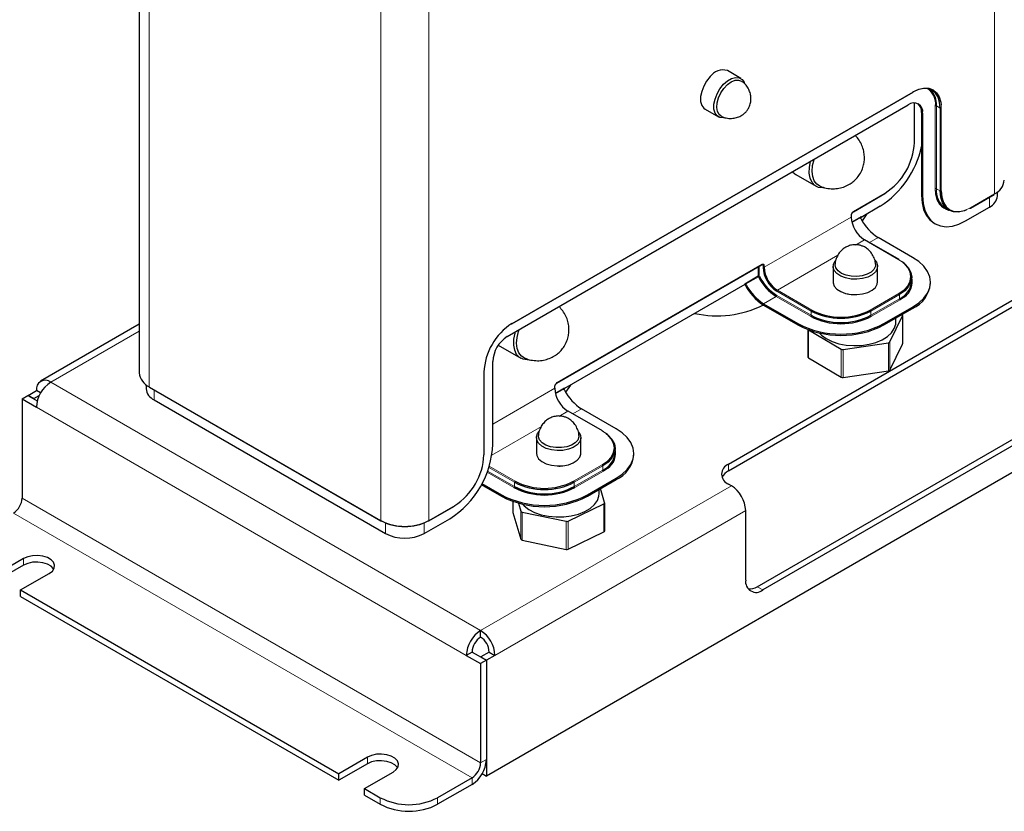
# Model space of a CAD drawing. Header units: millimetres. Extents: x 5 to 418, y 2 to 292.
# Tile 8 of 13: x 289 to 370, y 54 to 119. Entities that reach past the tile are written whole.
import ezdxf

# ---------------------------------------------------------------- set-up
doc = ezdxf.new("R2010")
doc.units = ezdxf.units.MM

msp = doc.modelspace()

# ---------------------------------------------------------------- linework, layer by layer
at = {"color": 7, "linetype": 'Continuous', "lineweight": 18}
for p, q in [((369.6055123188, 104.9365571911), (369.6055123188, 151.0438950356)), ((300.0933274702, 135.1898994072), (300.0933274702, 89.0825615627)), ((319.1380701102, 124.1956035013), (319.1380701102, 78.0882656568)), ((323.0978680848, 124.1956035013), (323.0978680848, 78.0882656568)), ((329.9332336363, 94.2823503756), (362.9315500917, 113.3318729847)), ((363.0258309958, 109.1666522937), (363.0258309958, 112.416615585)), ((364.7464574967, 105.3703545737), (364.7464574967, 112.1748613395)), ((365.1471513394, 111.9979729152), (364.8407384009, 112.1748613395)), ((364.8407384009, 112.1748613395), (364.8407384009, 105.3703545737)), ((365.1471513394, 105.1934661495), (365.1471513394, 111.9979729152)), ((365.2290750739, 112.2663767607), (365.2414322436, 111.9979729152)), ((365.2414322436, 111.9979729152), (365.2414322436, 105.1934661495)), ((363.6150866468, 111.6305892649), (363.709367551, 111.5761620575)), ((364.7768099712, 104.9395271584), (364.7464574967, 105.3703545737)), ((364.8407384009, 105.3703545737), (365.1471513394, 105.1934661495)), ((358.0289430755, 103.5057715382), (360.6216679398, 105.0025197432)), ((363.6150866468, 104.8260824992), (363.709367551, 104.7716552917)), ((367.6455952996, 103.8051211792), (369.6055123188, 104.9365571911)), ((369.2048184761, 103.8614075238), (369.2048184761, 104.6826908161)), ((367.3547440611, 103.6576073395), (367.6455952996, 103.8051211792)), ((357.8403812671, 103.0430827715), (350.6750325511, 98.9066150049)), ((357.8403812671, 103.0430827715), (357.8403812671, 103.1791729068)), ((357.8974216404, 102.654983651), (358.6417689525, 103.0846862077)), ((358.6127612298, 102.9949495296), (357.9139690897, 102.5915454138)), ((358.6417689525, 103.0846862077), (358.6417689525, 103.015714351)), ((360.0559825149, 101.3555606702), (359.3448946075, 100.9450583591)), ((358.1771427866, 100.7336360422), (358.924611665, 101.1651406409)), ((361.7530387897, 99.5323244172), (358.924611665, 101.1651406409)), ((351.7592629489, 97.0286728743), (356.7430038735, 99.9057252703)), ((333.6337591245, 89.4227316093), (350.4864707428, 99.1515949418)), ((350.1800578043, 98.1998443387), (350.1800578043, 98.9521557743)), ((350.2743387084, 99.0065829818), (350.2743387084, 98.1998443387)), ((350.580751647, 99.0427051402), (350.4588312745, 99.1130882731)), ((350.580751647, 98.9066150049), (350.580751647, 99.0427051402)), ((350.6750325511, 99.0427051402), (350.6750325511, 98.9066150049)), ((362.0263265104, 99.3541559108), (361.7530387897, 99.5323244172)), ((349.0722571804, 97.5603246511), (350.1800578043, 98.1998443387)), ((350.1971595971, 98.1367261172), (349.1354684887, 97.5238248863)), ((349.0722571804, 97.4913527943), (349.0722571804, 97.5603246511)), ((349.2136785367, 97.4369167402), (349.0998610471, 97.5026221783)), ((349.2136785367, 97.4380534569), (349.2136785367, 97.4369167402)), ((351.6649820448, 96.5115392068), (350.627892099, 95.9128399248)), ((354.4934091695, 94.8787229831), (351.6649820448, 96.5115392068)), ((354.5405496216, 95.3142069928), (351.7121224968, 96.9470232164)), ((351.7121224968, 96.5931888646), (354.5405496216, 94.960372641)), ((351.7592629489, 97.0286728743), (354.5876900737, 95.3958566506)), ((359.3960161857, 95.3958566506), (361.7530387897, 96.756536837)), ((361.8001792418, 96.6748871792), (359.4431566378, 95.3142069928)), ((361.8001792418, 96.3210528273), (361.8001792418, 96.6748871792)), ((362.2052509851, 96.4810816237), (361.8473196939, 96.2394031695)), ((359.4431566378, 94.960372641), (361.8001792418, 96.3210528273)), ((361.8473196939, 96.2394031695), (359.4902970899, 94.8787229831)), ((362.8844096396, 95.5318317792), (362.8844096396, 95.6407038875)), ((354.5405496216, 94.960372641), (354.5405496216, 95.3142069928)), ((359.4431566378, 95.3142069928), (359.4431566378, 94.960372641)), ((362.0604777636, 92.597907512), (362.0604777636, 94.9114398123)), ((353.4563192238, 94.1711515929), (353.4563192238, 94.2800237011)), ((360.5273870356, 94.1711515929), (360.5273870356, 94.2800237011)), ((299.2732264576, 93.6561140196), (291.9969548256, 89.4556118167)), ((354.3214316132, 93.7718865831), (354.3214316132, 91.458703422)), ((360.8999856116, 90.3915684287), (360.8999856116, 92.7051007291)), ((361.0192576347, 92.7723044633), (361.0192576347, 90.4587721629)), ((357.0098722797, 89.8685820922), (357.0098722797, 92.1821143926)), ((357.1703248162, 92.1560867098), (357.1703248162, 89.8425544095)), ((327.6233514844, 83.477010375), (327.6233514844, 90.2815171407)), ((291.9969548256, 89.4556118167), (327.352293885, 69.0454090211)), ((300.0933274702, 89.0825615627), (319.1380701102, 78.0882656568)), ((333.4451973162, 88.9600428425), (333.4451973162, 89.0961329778)), ((300.4940213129, 88.8286951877), (300.4940213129, 88.0074118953)), ((333.4451973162, 88.9600428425), (328.3540284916, 86.02097364)), ((333.5022376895, 88.571943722), (334.2465850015, 89.0016462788)), ((334.2175772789, 88.9119096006), (333.5187851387, 88.5085054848)), ((334.2465850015, 89.0016462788), (334.2465850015, 88.9326744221)), ((290.8184435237, 87.4143703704), (326.173782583, 67.0041675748)), ((333.7819588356, 86.6505961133), (334.529427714, 87.0821007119)), ((337.3578548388, 85.4492844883), (334.529427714, 87.0821007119)), ((335.6607985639, 87.2725207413), (334.9497106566, 86.8620184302)), ((328.2775960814, 83.4729951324), (332.3478199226, 85.8226853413)), ((337.6311425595, 85.2711159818), (337.3578548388, 85.4492844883)), ((335.0008322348, 81.3128167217), (337.3578548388, 82.6734969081)), ((347.7405394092, 82.1758843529), (347.7405394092, 82.7202448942)), ((330.0982252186, 80.7956830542), (327.889632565, 82.0706764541)), ((327.9233763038, 82.1600598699), (330.1453656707, 80.877332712)), ((330.1453656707, 81.2311670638), (328.0259959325, 82.454653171)), ((328.0553214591, 82.5465871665), (330.1925061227, 81.3128167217)), ((337.4049952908, 82.5918472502), (335.0479726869, 81.2311670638)), ((335.0479726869, 80.877332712), (337.4049952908, 82.2380128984)), ((337.4521357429, 82.1563632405), (335.095113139, 80.7956830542)), ((337.4049952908, 82.2380128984), (337.4049952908, 82.5918472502)), ((337.8100670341, 82.3980416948), (337.4521357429, 82.1563632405)), ((330.1453656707, 80.877332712), (330.1453656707, 81.2311670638)), ((335.0479726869, 81.2311670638), (335.0479726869, 80.877332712)), ((338.4892256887, 81.4487918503), (338.4892256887, 81.5576639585)), ((327.352293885, 69.0454090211), (347.9762416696, 80.9513606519)), ((329.0611352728, 80.0881116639), (329.0611352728, 80.1969837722)), ((336.1322030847, 80.0881116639), (336.1322030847, 80.1969837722)), ((289.6399322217, 79.9293023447), (327.352293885, 58.1584193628)), ((329.9952295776, 79.664139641), (329.9952295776, 78.7369346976)), ((337.4979989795, 77.1564427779), (337.4979989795, 79.4699750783)), ((288.9328254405, 78.7045574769), (326.6451871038, 56.933674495)), ((323.0978680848, 78.0882656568), (325.2191884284, 79.3128778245)), ((349.1547529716, 78.9101192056), (328.5308051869, 67.0041675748)), ((330.6604777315, 76.5483929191), (330.6604777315, 78.8619252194)), ((330.7675037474, 78.7881696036), (330.7675037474, 76.4746373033)), ((319.5387639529, 77.0131159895), (319.5387639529, 77.8888900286)), ((322.6971742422, 77.8888900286), (322.6971742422, 77.0131159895)), ((334.3832962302, 75.7129544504), (334.3832962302, 78.0264867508)), ((334.5474546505, 78.0431161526), (334.5474546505, 75.7295838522)), ((289.7577833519, 74.4183264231), (289.7577833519, 74.9626869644)), ((350.5689665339, 72.3776600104), (350.0975620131, 72.6497960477)), ((318.0420545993, 58.0901641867), (318.0420545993, 58.6345247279)), ((327.352293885, 58.1584193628), (327.8236984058, 58.4305554)), ((326.6451871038, 56.3893139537), (326.6451871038, 56.933674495)), ((319.1027147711, 54.7564977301), (319.1027147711, 55.3008582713)), ((323.816759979, 55.3008582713), (323.816759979, 54.7564977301))]:
    msp.add_line(p, q, dxfattribs=at)
at = {"color": 7, "linetype": 'Continuous', "lineweight": 25}
for p, q in [((299.2732264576, 136.3328707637), (299.2732264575, 90.2255329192)), ((348.7455199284, 114.4415575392), (347.6495044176, 115.0742738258)), ((329.9194238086, 94.2518273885), (362.917740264, 113.3013499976)), ((329.5325397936, 93.2072007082), (362.530856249, 112.2567233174)), ((345.8163200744, 111.8987613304), (346.9123355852, 111.2660450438)), ((363.0453572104, 109.1938658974), (363.0453572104, 112.417200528)), ((363.6150866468, 111.6305892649), (363.6150866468, 104.8260824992)), ((363.709367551, 111.5761620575), (363.709367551, 104.7716552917)), ((353.2894050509, 106.5239053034), (354.9511059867, 105.564625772)), ((358.0151332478, 103.4752485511), (360.6078581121, 104.9719967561)), ((367.6317854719, 103.7745981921), (369.5917024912, 104.906034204)), ((369.8589466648, 104.7730632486), (369.8589466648, 105.104574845)), ((360.2209740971, 103.9273700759), (358.6417689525, 103.015714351)), ((365.5588494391, 103.7831592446), (365.8652623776, 103.6062708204)), ((367.2449014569, 102.7299715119), (369.2048184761, 103.8614075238)), ((367.5984548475, 103.7778987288), (367.5562769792, 103.753969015)), ((357.8599074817, 103.0702963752), (357.8599074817, 103.2063865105)), ((364.6508237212, 102.5368584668), (364.7451046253, 102.4824312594)), ((362.8844096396, 99.7227444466), (360.0559825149, 101.3555606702)), ((361.7863694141, 99.5356249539), (358.9579422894, 101.1684411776)), ((333.6199492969, 89.3922086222), (350.4726609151, 99.1210719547)), ((356.3370310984, 98.9814955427), (356.3370310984, 97.7158572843)), ((360.003697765, 97.7158572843), (360.003697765, 98.9814955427)), ((361.8001792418, 99.5051019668), (361.8419717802, 99.4805571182)), ((399.9250198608, 98.692860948), (327.8472686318, 57.0832608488)), ((347.7405394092, 82.7202448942), (374.3748948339, 98.0959310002)), ((362.8155424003, 97.7361602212), (362.8155424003, 98.089994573)), ((349.0722571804, 97.4913527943), (334.2465850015, 88.9326744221)), ((347.7405394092, 82.1758843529), (374.3748948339, 97.5515704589)), ((364.3488757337, 97.5728520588), (364.3488757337, 97.681724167)), ((357.5997185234, 96.7100712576), (357.5997185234, 96.705404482)), ((357.5997185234, 96.705404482), (357.6189200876, 96.7065080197)), ((333.8293831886, 95.6877156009), (333.8532613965, 95.6293235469)), ((350.627892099, 95.9128399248), (353.4563192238, 94.2800237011)), ((350.627892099, 95.8039678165), (353.4563192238, 94.1711515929)), ((360.5273870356, 94.2800237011), (362.8844096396, 95.6407038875)), ((360.5273870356, 94.1711515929), (362.8844096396, 95.5318317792)), ((361.0192576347, 92.7723044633), (362.0604777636, 94.9114398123)), ((362.0192972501, 95.0046712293), (361.9955610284, 95.0187103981)), ((362.0666918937, 92.6239351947), (362.0666918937, 94.9374674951)), ((299.2732264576, 94.219661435), (291.1636892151, 89.5381252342)), ((361.503697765, 94.3884534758), (361.503697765, 94.7347637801)), ((354.2740369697, 93.7893870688), (354.2740369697, 91.5259071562)), ((354.3229701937, 93.7713257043), (357.0098722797, 92.1821143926)), ((328.9885020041, 92.386438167), (330.6502029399, 91.4271586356)), ((357.1703248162, 92.1560867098), (360.8999856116, 92.7051007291)), ((361.0192576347, 90.4587721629), (362.0604777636, 92.597907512)), ((328.3540284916, 84.3614524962), (328.3540284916, 91.1659592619)), ((354.3214316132, 91.458703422), (357.0098722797, 89.8685820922)), ((327.642877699, 83.5042239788), (327.642877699, 90.3087307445)), ((357.1703248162, 89.8425544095), (360.8999856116, 90.3915684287)), ((299.8398931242, 89.2505792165), (299.8398931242, 88.9190676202)), ((333.4647235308, 88.9872564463), (333.4647235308, 89.1233465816)), ((334.7323649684, 89.2131092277), (334.3288544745, 88.6545846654)), ((289.6399322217, 88.0947104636), (290.1113367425, 88.3668465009)), ((290.1113367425, 88.3668465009), (290.8887686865, 87.9180445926)), ((290.1349069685, 88.3804533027), (290.8184435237, 88.7750505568)), ((290.6063114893, 88.1083172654), (290.1349069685, 88.3804533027)), ((290.1349069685, 88.353239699), (290.1349069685, 88.3804533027)), ((290.6063114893, 88.1083172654), (291.0540596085, 88.3667967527)), ((291.163553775, 88.5758226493), (290.8184435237, 88.7750505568)), ((300.1071372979, 89.0520385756), (319.1518799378, 78.0577426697)), ((289.6399322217, 88.0947104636), (289.6399322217, 79.9293023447)), ((289.6399322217, 88.0947104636), (290.8184435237, 87.4143703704)), ((290.6063114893, 88.0811036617), (290.6063114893, 88.1083172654)), ((300.4940213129, 88.0074118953), (319.5387639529, 77.0131159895)), ((350.0975620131, 72.6497960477), (376.7319174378, 88.0254821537)), ((377.2033219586, 87.7533461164), (350.5689665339, 72.3776600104)), ((337.3911854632, 85.452585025), (334.5627583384, 87.0854012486)), ((338.4892256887, 85.6397045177), (335.6607985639, 87.2725207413)), ((337.4049952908, 85.4220620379), (337.4467878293, 85.3975171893)), ((331.9418471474, 84.8984556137), (331.9418471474, 83.6328173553)), ((335.6085138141, 83.6328173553), (335.6085138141, 84.8984556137)), ((338.4203584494, 83.6531202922), (338.4203584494, 84.006954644)), ((339.9536917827, 83.4898121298), (339.9536917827, 83.5986842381)), ((333.7376784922, 82.5746779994), (333.7948676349, 82.5577395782)), ((333.7948676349, 82.5577395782), (333.7948676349, 82.5745175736)), ((333.9048822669, 82.5608896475), (333.9549880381, 82.5795590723)), ((333.9048822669, 82.5771084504), (333.9048822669, 82.5608896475)), ((327.4108496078, 81.0408012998), (329.0611352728, 80.0881116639)), ((327.4557716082, 81.1237404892), (329.0611352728, 80.1969837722)), ((336.1322030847, 80.1969837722), (338.4892256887, 81.5576639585)), ((336.1322030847, 80.0881116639), (338.4892256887, 81.4487918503)), ((347.9762416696, 80.9513606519), (347.7405394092, 81.0874286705)), ((337.1085138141, 80.3054135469), (337.1085138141, 80.6517238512)), ((337.5551313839, 79.5603600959), (337.2062419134, 80.7081410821)), ((329.9927213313, 79.6650223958), (329.9927213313, 78.7535640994)), ((330.4606426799, 79.519345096), (330.6604777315, 78.8619252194)), ((334.5474546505, 78.0431161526), (337.4979989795, 79.4699750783)), ((337.5576396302, 77.2301983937), (337.5576396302, 79.543730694)), ((323.0840582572, 78.0577426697), (325.2053786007, 79.2823548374)), ((329.9952295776, 78.7369346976), (330.6604777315, 76.5483929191)), ((330.7675037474, 78.7881696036), (334.3832962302, 78.0264867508)), ((349.1547529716, 73.1943335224), (349.1547529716, 78.9101192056)), ((322.6971742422, 77.0131159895), (324.8184945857, 78.2377281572)), ((334.5474546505, 75.7295838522), (337.4979989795, 77.1564427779)), ((330.7675037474, 76.4746373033), (334.3832962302, 75.7129544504)), ((289.7577833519, 74.9626869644), (287.4007607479, 73.602006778)), ((289.7577833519, 74.4183264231), (287.4007607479, 73.0576462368)), ((289.5220810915, 72.3773946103), (291.8791036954, 73.7380747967)), ((289.5220810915, 72.3773946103), (315.6850319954, 57.2738445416)), ((289.5220810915, 71.833034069), (289.5220810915, 72.3773946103)), ((289.5220810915, 71.833034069), (315.6850319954, 56.7294840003)), ((327.352293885, 68.5010484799), (327.352293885, 69.0454090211)), ((326.6451871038, 67.2763036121), (326.173782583, 67.0041675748)), ((326.6451871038, 67.2763036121), (327.8236984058, 66.5959635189)), ((328.0594006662, 67.2763036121), (327.375864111, 66.881706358)), ((328.0594006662, 67.2763036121), (328.5308051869, 67.0041675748)), ((326.173782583, 67.0041675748), (327.352293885, 66.3238274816)), ((327.8236984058, 66.5959635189), (327.352293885, 66.3238274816)), ((327.375864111, 66.881706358), (327.375864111, 66.8544927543)), ((327.375864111, 66.881706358), (327.8472686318, 66.6095703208)), ((327.8236984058, 66.5959635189), (327.8236984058, 58.4305554)), ((328.5308051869, 67.0041675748), (327.8472686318, 66.6095703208)), ((327.8472686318, 66.6095703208), (327.8472686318, 57.0832608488)), ((327.352293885, 66.3238274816), (327.352293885, 58.1584193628)), ((318.0420545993, 58.6345247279), (315.6850319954, 57.2738445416)), ((318.0420545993, 58.0901641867), (315.6850319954, 56.7294840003)), ((315.6850319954, 56.7294840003), (315.6850319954, 57.2738445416)), ((317.8063523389, 56.0492323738), (320.1633749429, 57.4099125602)), ((326.6451871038, 56.933674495), (323.816759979, 55.3008582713)), ((327.4901936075, 57.2893958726), (327.8472686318, 57.0832608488)), ((317.8063523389, 56.0492323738), (319.1027147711, 55.3008582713)), ((317.8063523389, 55.5048718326), (317.8063523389, 56.0492323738)), ((326.6451871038, 56.3893139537), (323.816759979, 54.7564977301)), ((317.8063523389, 55.5048718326), (319.1027147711, 54.7564977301))]:
    msp.add_line(p, q, dxfattribs=at)
at = {"color": 7, "linetype": 'Continuous', "lineweight": 25, "flags": 128}
for points in [[(346.2378971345, 114.5843077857), (345.9446654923, 114.2199377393), (345.7051515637, 113.8055863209), (345.5356778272, 113.369490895), (345.4477936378, 112.9413706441), (345.4474881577, 112.5504012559), (345.5347822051, 112.2232266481), (345.7037268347, 111.9821432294), (345.8163200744, 111.8987613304)], [(347.1494939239, 111.3233021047), (346.9719095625, 111.4582944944), (346.8293989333, 111.7081035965), (346.7697592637, 112.0378380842), (346.797413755, 112.423043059), (346.9103114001, 112.8351496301), (347.1000790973, 113.2435937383), (347.3526426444, 113.6180829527), (347.6492705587, 113.9308431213), (347.9679633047, 114.1586782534), (348.2850848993, 114.2846908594), (348.5771158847, 114.2995351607), (348.8145686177, 114.2075274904)], [(347.3339126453, 113.951591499), (347.6608787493, 114.241148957), (347.9992971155, 114.4361609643), (348.3261050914, 114.5233377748), (348.6190312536, 114.496738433), (348.8581131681, 114.3581756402), (349.0270577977, 114.1170922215), (349.0691785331, 114.0054416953)], [(347.4244718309, 111.1980455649), (347.3317504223, 111.1842648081), (347.0388242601, 111.2108641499), (346.7997423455, 111.3494269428), (346.6307977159, 111.5905103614), (346.5435036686, 111.9176849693), (346.5438091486, 112.3086543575), (346.631693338, 112.7367746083), (346.8011670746, 113.1728700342), (347.0406810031, 113.5872214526), (347.3339126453, 113.951591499)], [(365.1471513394, 111.9979729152), (365.1036733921, 112.4826311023), (364.9749103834, 112.8984655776), (364.7658106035, 113.2294960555), (364.4844096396, 113.4630012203), (364.141521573, 113.5900075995), (363.7503233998, 113.6056344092), (363.3258486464, 113.5092811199), (362.8844096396, 113.3046505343)], [(362.9315500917, 113.3318729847), (363.3821857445, 113.5407667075), (363.8155037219, 113.639127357), (364.214851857, 113.6231749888), (364.564883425, 113.4935226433), (364.852146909, 113.2551527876), (365.0656029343, 112.9172258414), (365.1970485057, 112.4927281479), (365.2290750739, 112.2663767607)], [(355.2308475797, 105.6007883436), (355.0037155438, 105.7491828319), (354.7958102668, 106.0169982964), (354.6649652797, 106.371842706), (354.6172987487, 106.7971239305), (354.6550395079, 107.2729562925), (354.7764228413, 107.7770903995), (354.7776240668, 107.7808776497)], [(355.5984591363, 105.4438622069), (355.4872626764, 105.436200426), (355.140838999, 105.4818544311), (354.8462122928, 105.6352147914), (354.6162591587, 105.8895789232), (354.461029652, 106.2338298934), (354.387308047, 106.6529222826), (354.3983163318, 107.1285397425), (354.4866223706, 107.6128859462)], [(353.0153131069, 106.7635171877), (353.184511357, 106.5944943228), (353.2894050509, 106.5239053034)], [(363.6150866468, 104.8260824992), (363.6586149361, 104.2125352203), (363.7881279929, 103.6643522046), (364.0004367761, 103.1950315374), (364.2903135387, 102.8161294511), (364.6506205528, 102.5369757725), (364.6508237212, 102.5368584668)], [(363.709367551, 104.7716552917), (363.7528958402, 104.1581080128), (363.8824088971, 103.6099249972), (364.0947176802, 103.14060433), (364.3845944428, 102.7617022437), (364.7449014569, 102.4825485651), (365.166766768, 102.3100169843), (365.6398026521, 102.2483558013), (366.1523613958, 102.2990833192), (366.6918221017, 102.4609504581), (367.2449014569, 102.7299715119)], [(367.3071956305, 103.6298107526), (367.1202292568, 103.5562155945), (366.6603816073, 103.4518328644), (366.2365835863, 103.4687619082), (365.8651215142, 103.6063521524), (365.56027047, 103.8593160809), (365.3337457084, 104.2179324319), (365.1942524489, 104.6684197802), (365.1471513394, 105.1934661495)], [(365.2414322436, 105.1934661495), (365.2876275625, 104.6785168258), (365.4244382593, 104.2366926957), (365.6466067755, 103.884972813), (365.9455952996, 103.6368735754), (366.3099138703, 103.5019292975), (366.7255619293, 103.4853258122), (367.1765663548, 103.5877011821), (367.3547440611, 103.6576073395)], [(359.1275489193, 103.2961491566), (359.0070664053, 103.1263905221), (358.7240384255, 102.7376245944)], [(362.8844096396, 95.6407038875), (363.3939607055, 95.9851181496), (363.8039083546, 96.3713084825), (364.1041583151, 96.7897655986), (364.2873174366, 97.230185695), (364.3488757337, 97.681724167), (364.2873174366, 98.1332626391), (364.1041583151, 98.5736827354), (363.8039083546, 98.9921398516), (363.3939607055, 99.3783301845), (362.8844096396, 99.7227444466)], [(359.7821042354, 99.4858897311), (359.9009365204, 99.3308530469), (359.9985983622, 99.060378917), (359.971669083, 98.7845290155), (359.8219838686, 98.5221020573), (359.5597435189, 98.290982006), (359.2028192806, 98.106919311), (358.7755349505, 97.982457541), (358.3070092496, 97.9260785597), (357.8291714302, 97.9416245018), (357.37458535, 98.0280359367), (356.9742302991, 98.1794240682), (356.6553898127, 98.3854720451), (356.4397923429, 98.6321380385), (356.3421305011, 98.9026121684), (356.3690597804, 99.1784620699), (356.5187449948, 99.4408890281), (356.5520069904, 99.4787779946)], [(358.2945869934, 98.1581156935), (357.8415699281, 98.1743477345), (357.4129380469, 98.2605354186), (357.0404810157, 98.4102865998), (356.7518222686, 98.6124949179), (356.5683703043, 98.8521635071), (356.5037309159, 99.1115172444), (356.5051573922, 99.1578441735)], [(359.8355375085, 99.1583096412), (359.8229062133, 98.9925879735), (359.7032075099, 98.7398392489), (359.4698248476, 98.5151062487), (359.1400671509, 98.3350563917), (358.7383910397, 98.2130431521), (358.2945869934, 98.1581156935)], [(361.7530387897, 96.756536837), (362.1758724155, 97.0539694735), (362.4900661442, 97.3933079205), (362.683545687, 97.7615115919), (362.7488757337, 98.1444306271), (362.683545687, 98.5273496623), (362.4900661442, 98.8955533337), (362.1758724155, 99.2348917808), (362.0263265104, 99.3541559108)], [(362.074172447, 99.3268643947), (362.231303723, 99.2018373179), (362.551658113, 98.8558451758), (362.7489313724, 98.4804218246), (362.8155424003, 98.089994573), (362.7489313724, 97.6995673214), (362.551658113, 97.3241439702), (362.231303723, 96.9781518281), (361.8001792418, 96.6748871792)], [(356.3370310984, 97.7158572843), (356.3421305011, 97.63697391), (356.4397923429, 97.36649978), (356.6553898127, 97.1198337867), (356.9742302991, 96.9137858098), (357.37458535, 96.7623976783), (357.8291714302, 96.6759862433), (358.3070092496, 96.6604403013), (358.7755349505, 96.7168192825), (359.2028192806, 96.8412810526), (359.5597435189, 97.0253437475), (359.8219838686, 97.2564637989), (359.971669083, 97.518890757), (360.003697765, 97.7158572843)], [(355.1975704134, 93.5179911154), (355.3874062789, 93.3292831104), (355.7849239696, 93.0443787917), (356.2686576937, 92.808052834), (356.8211240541, 92.6288466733), (357.4223554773, 92.513237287), (358.0506218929, 92.4654030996), (358.6832161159, 92.4870729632), (359.2972745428, 92.5774636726), (359.8706035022, 92.7333082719), (360.3824813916, 92.9489741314), (360.8144076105, 93.2166665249), (361.1507712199, 93.5267103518), (361.3794151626, 93.8678998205), (361.4920756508, 94.2279034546), (361.503697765, 94.3884534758)], [(331.2975560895, 91.3063950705), (331.1863596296, 91.2987332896), (330.8399359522, 91.3443872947), (330.545309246, 91.497747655), (330.3153561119, 91.7521117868), (330.1601266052, 92.096362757), (330.0864050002, 92.5154551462), (330.097413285, 92.9910726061), (330.1926703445, 93.5024283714), (330.220799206, 93.6045244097)], [(330.9299445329, 91.4633212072), (330.702812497, 91.6117156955), (330.49490722, 91.87953116), (330.3640622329, 92.2343755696), (330.3163957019, 92.6596567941), (330.3541364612, 93.1354891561), (330.4755197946, 93.6396232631), (330.5223686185, 93.7786167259)], [(328.816739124, 92.5141951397), (328.8836083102, 92.4570271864), (328.9885020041, 92.386438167)], [(331.9466643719, 84.9751283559), (332.043344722, 85.2457199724), (332.1695649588, 85.4093176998)], [(335.4143601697, 85.3724650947), (335.4251296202, 85.3598450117), (335.5757665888, 85.0975996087), (335.6036965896, 84.8217828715), (335.5070162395, 84.551191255), (335.2923141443, 84.3042651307), (334.9742218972, 84.0978321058), (334.5744169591, 83.94596025), (334.1201453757, 83.858999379), (333.6423650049, 83.8428757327), (333.1736357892, 83.8986881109), (332.7459008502, 84.0226329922), (332.388309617, 84.2062637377), (332.1252313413, 84.4370662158), (331.9745943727, 84.6993116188), (331.9466643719, 84.9751283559), (331.9466643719, 84.9751283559)], [(335.4403466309, 85.0753639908), (335.4374678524, 84.9648432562), (335.3432501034, 84.7085261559), (335.1327358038, 84.4763884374), (334.8215378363, 84.2856466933), (334.4327363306, 84.1504473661), (333.9951669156, 84.0808175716), (333.541282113, 84.081921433), (333.1047444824, 84.1536770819), (332.7179300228, 84.2907627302), (332.409526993, 84.4830113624), (332.2024082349, 84.7161647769), (332.1119347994, 84.9729310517), (332.1100329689, 85.0756166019)], [(337.3578548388, 82.6734969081), (337.7806884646, 82.9709295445), (338.0948821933, 83.3102679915), (338.2883617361, 83.678471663), (338.3536917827, 84.0613906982), (338.2883617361, 84.4443097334), (338.0948821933, 84.8125134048), (337.7806884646, 85.1518518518), (337.6311425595, 85.2711159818)], [(337.6789884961, 85.2438244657), (337.836119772, 85.1187973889), (338.1564741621, 84.7728052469), (338.3537474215, 84.3973818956), (338.4203584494, 84.006954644), (338.3537474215, 83.6165273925), (338.1564741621, 83.2411040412), (337.836119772, 82.8951118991), (337.4049952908, 82.5918472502)], [(338.4892256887, 81.5576639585), (338.9987767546, 81.9020782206), (339.4087244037, 82.2882685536), (339.7089743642, 82.7067256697), (339.8921334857, 83.147145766), (339.9536917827, 83.5986842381), (339.8921334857, 84.0502227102), (339.7089743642, 84.4906428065), (339.4087244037, 84.9090999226), (338.9987767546, 85.2952902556), (338.4892256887, 85.6397045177)], [(331.9418471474, 83.6328173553), (331.9745943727, 83.4336733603), (332.1252313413, 83.1714279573), (332.388309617, 82.9406254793), (332.7459008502, 82.7569947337), (333.1736357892, 82.6330498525), (333.6423650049, 82.5772374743), (334.1201453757, 82.5933611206), (334.5744169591, 82.6803219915), (334.9742218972, 82.8321938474), (335.2923141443, 83.0386268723), (335.5070162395, 83.2855529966), (335.6036965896, 83.5561446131), (335.6085138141, 83.6328173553)], [(330.8023864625, 79.4349511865), (330.9413150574, 79.2922254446), (331.3246784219, 79.0009284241), (331.7966093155, 78.7567788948), (332.3400509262, 78.5686010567), (332.9353618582, 78.4431961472), (333.5610260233, 78.3850966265), (334.1944302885, 78.3964023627), (334.8126817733, 78.4767047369), (335.3934352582, 78.6231014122), (335.9157007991, 78.8303012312), (336.3606023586, 79.0908154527), (336.7120600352, 79.3952284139), (336.9573712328, 79.7325378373), (337.0876697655, 80.0905524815), (337.1085138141, 80.3054135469)], [(329.9952295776, 78.7369346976), (329.9928740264, 78.7494464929), (329.9927213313, 78.7535640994)], [(291.8791036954, 73.7380747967), (292.134962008, 73.9353840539), (292.2841638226, 74.166313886), (292.3146216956, 74.4121557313), (292.2238681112, 74.6529929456), (292.0192553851, 74.86931433), (291.7173600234, 75.0435948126), (291.3426397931, 75.1617152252), (290.9254522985, 75.2141061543), (290.4995955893, 75.1965231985), (290.0995700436, 75.1103908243), (289.7577833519, 74.9626869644)], [(292.2424187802, 74.0782006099), (292.2238681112, 74.1086324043), (292.0192553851, 74.3249537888), (291.7173600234, 74.4992342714), (291.3426397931, 74.6173546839), (290.9254522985, 74.669745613), (290.4995955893, 74.6521626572), (290.0995700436, 74.566030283), (289.7577833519, 74.4183264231)], [(320.1633749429, 57.4099125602), (320.4192332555, 57.6072218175), (320.5684350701, 57.8381516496), (320.598892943, 58.0839934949), (320.5081393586, 58.3248307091), (320.3035266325, 58.5411520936), (320.0016312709, 58.7154325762), (319.6269110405, 58.8335529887), (319.2097235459, 58.8859439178), (318.7838668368, 58.868360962), (318.383841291, 58.7822285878), (318.0420545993, 58.6345247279)], [(320.5266900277, 57.7500383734), (320.5081393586, 57.7804701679), (320.3035266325, 57.9967915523), (320.0016312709, 58.1710720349), (319.6269110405, 58.2891924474), (319.2097235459, 58.3415833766), (318.7838668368, 58.3240004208), (318.383841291, 58.2378680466), (318.0420545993, 58.0901641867)]]:
    msp.add_lwpolyline(points, dxfattribs=at)
at = {"color": 7, "linetype": 'Continuous', "lineweight": 25}
for centre, radius, start, end in [((347.2704851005, 113.8878150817), 1.245527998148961, 72.2836962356, 145.9998731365), ((363.1626957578, 112.3187303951), 1.684198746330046, 355.099659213, 46.4201570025), ((362.9909102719, 111.6927073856), 0.72784866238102, 350.7859630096, 129.2032852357), ((362.7579391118, 111.7085882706), 0.8606891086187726, 354.800499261, 49.6106218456), ((355.9798567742, 110.49096521), 7.814592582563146, 302.8688333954, 347.7005773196), ((357.8060962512, 109.4041791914), 5.225136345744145, 302.60547834, 357.3945215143), ((366.4897816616, 105.1603992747), 1.662355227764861, 172.7441704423, 235.9436491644), ((369.0243335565, 106.219266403), 1.408229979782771, 294.3746582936, 354.3052007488), ((366.2743739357, 105.0549768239), 1.502007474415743, 184.4083065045, 253.729150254), ((368.7412592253, 104.8845208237), 1.123231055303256, 294.3746582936, 354.3052007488), ((367.6179828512, 103.8051574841), 0.0335318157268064, 234.3824225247, 294.307119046), ((360.1943792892, 103.1502027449), 2.356434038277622, 182.6054784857, 237.39452166), ((358.6766007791, 102.9531203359), 0.071632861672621, 119.0947196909, 139.362238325), ((362.1739976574, 104.7376863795), 3.990584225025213, 207.731153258, 237.9436438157), ((353.0370974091, 99.0183923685), 2.458887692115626, 182.6054784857, 237.39452166), ((353.0290305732, 99.0137349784), 2.356434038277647, 182.6054784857, 237.39452166), ((361.7725667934, 99.5050656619), 0.0335318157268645, 65.6928809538, 125.6175774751), ((353.8151703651, 99.9289690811), 4.037590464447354, 206.3522945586, 237.8226005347), ((353.8099569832, 99.9274094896), 3.939281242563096, 206.3522945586, 237.8226005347), ((361.3567952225, 97.719961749), 1.501566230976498, 304.4055675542, 13.7288186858), ((349.1303982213, 97.3883816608), 0.1182515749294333, 104.9603978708, 119.4505658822), ((352.8831561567, 99.3882160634), 4.234743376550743, 206.3367952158, 237.8212666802), ((352.7459072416, 99.294965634), 3.990584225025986, 207.731153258, 237.9436438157), ((361.0806245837, 97.9091689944), 1.743522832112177, 294.3746582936, 354.3052007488), ((361.8678409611, 97.8071363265), 2.49207196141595, 294.0743068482, 354.6055521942), ((358.1002632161, 98.8299326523), 2.182696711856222, 254.0193534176, 256.7427252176), ((346.7906051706, 103.543302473), 8.625062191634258, 257.7235069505, 296.3143483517), ((356.9918531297, 99.70070215), 5.430810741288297, 242.6096722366, 297.3903277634), ((356.9918531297, 100.0452054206), 5.328342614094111, 242.6096722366, 297.3903277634), ((356.9918531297, 99.6913710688), 5.328342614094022, 242.6096722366, 297.3903277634), ((356.9918531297, 100.0358743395), 5.225874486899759, 242.6096722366, 297.3903277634), ((361.9928424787, 94.9372756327), 0.072401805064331, 339.0937777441, 68.5685195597), ((332.6383907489, 90.0533050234), 5.020229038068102, 122.60547834, 177.3945215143), ((329.9056211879, 94.2823866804), 0.0335318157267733, 234.3824225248, 294.3071190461), ((356.9918531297, 101.0403012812), 7.628981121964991, 242.3910402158, 297.6089597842), ((356.9918531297, 100.9314291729), 7.628981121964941, 242.3910402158, 297.6089597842), ((330.9127219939, 91.0495245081), 2.561341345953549, 122.60547834, 177.3945215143), ((360.891494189, 92.8596139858), 0.1547464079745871, 273.1455797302, 325.6525265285), ((362.0082151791, 92.6241409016), 0.0584770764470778, 333.3454748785, 359.7984482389), ((354.3568396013, 91.5339886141), 0.0831960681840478, 185.5743585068, 244.8115494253), ((357.1286667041, 92.40686119), 0.2542110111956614, 242.1404113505, 279.4317232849), ((300.6745062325, 90.3652707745), 1.408229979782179, 185.6947992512, 245.6253417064), ((360.891494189, 90.5460816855), 0.1547464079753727, 273.1455797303, 325.6525265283), ((291.5369008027, 88.8915958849), 0.7278486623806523, 50.7967147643, 189.2140369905), ((293.3771370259, 87.2979356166), 2.561341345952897, 122.60547834, 177.3945215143), ((300.1259942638, 89.0789557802), 0.0328651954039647, 173.7011525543, 234.9866670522), ((357.1286667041, 90.0933288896), 0.2542110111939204, 242.1404113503, 279.431723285), ((300.9575805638, 89.0305251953), 1.123231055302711, 185.6947992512, 245.6253417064), ((335.7991953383, 89.067162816), 2.356434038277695, 182.6054784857, 237.39452166), ((334.2814168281, 88.870080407), 0.0716328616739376, 119.094719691, 139.3622383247), ((337.7788137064, 90.6546464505), 3.990584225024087, 207.731153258, 237.9436438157), ((337.3773828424, 85.422025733), 0.033531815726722, 65.6928809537, 125.6175774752), ((320.7327303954, 84.6791281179), 7.627915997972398, 302.3868559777, 357.6131438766), ((322.4036167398, 83.7145372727), 5.225136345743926, 302.60547834, 357.3945215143), ((336.6854406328, 83.8261290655), 1.743522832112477, 294.3746582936, 354.3052007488), ((336.9616112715, 83.6369218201), 1.501566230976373, 304.4055675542, 13.7288186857), ((337.4726570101, 83.7240963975), 2.492071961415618, 294.0743068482, 354.6055521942), ((348.0503934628, 81.9038367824), 0.8732306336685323, 110.7834207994, 249.2165792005), ((333.7752889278, 85.1641950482), 2.606529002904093, 270.4303761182, 272.8498489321), ((348.2837123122, 81.1178721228), 1.189296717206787, 117.1755109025, 154.4050093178), ((332.5966691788, 85.9621654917), 5.328342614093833, 242.6096722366, 297.3903277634), ((332.5966691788, 85.9528344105), 5.225874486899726, 242.6096722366, 297.3903277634), ((332.5966691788, 86.9572613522), 7.62898112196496, 242.3910402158, 297.6089597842), ((332.5966691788, 85.617662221), 5.430810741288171, 242.6096722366, 297.3903277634), ((332.5966691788, 85.6083311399), 5.328342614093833, 242.6096722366, 297.3903277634), ((346.5960594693, 78.7936844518), 2.561341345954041, 2.6054784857, 57.39452166), ((288.1047161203, 79.999163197), 1.536804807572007, 302.60547834, 357.3945215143), ((332.5966691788, 86.848389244), 7.62898112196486, 242.3910402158, 297.6089597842), ((337.4751966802, 79.5476376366), 0.0809408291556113, 286.3626275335, 9.0433798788), ((330.7804547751, 78.9214926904), 0.1339506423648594, 206.403965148, 264.451686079), ((321.1179690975, 81.9094566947), 4.303661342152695, 242.6096722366, 297.3903277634), ((319.1656825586, 78.0883019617), 0.0335318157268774, 245.6928809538, 305.6175774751), ((321.1179690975, 81.7912535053), 4.201193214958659, 242.6096722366, 297.3903277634), ((323.0702556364, 78.0883019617), 0.0335318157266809, 234.3824225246, 294.3071190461), ((334.4399209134, 78.2860777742), 0.2656950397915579, 257.694798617, 293.8739689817), ((321.1179690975, 80.0609707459), 3.432682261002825, 242.6096722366, 297.3903277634), ((337.4664976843, 77.2429067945), 0.0920236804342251, 290.0181178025, 352.0621273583), ((330.7804547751, 76.6079603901), 0.1339506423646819, 206.403965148, 264.451686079), ((334.4399209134, 75.9725454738), 0.2656950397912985, 257.694798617, 293.8739689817), ((350.0169017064, 73.0544791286), 0.8734183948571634, 170.7859630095, 309.2032852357), ((349.453006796, 73.6492441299), 1.189263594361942, 265.5877093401, 302.81842105), ((328.7324760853, 66.8877328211), 2.561341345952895, 122.60547834, 177.3945215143), ((325.9721116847, 66.8877328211), 2.561341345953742, 2.6054784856, 57.39452166), ((328.1804032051, 67.2064427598), 1.536804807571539, 122.60547834, 177.3945215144), ((326.5241845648, 67.2064427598), 1.536804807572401, 2.6054784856, 57.39452166), ((325.2650049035, 58.5469901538), 2.561341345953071, 302.60547834, 357.3945215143), ((325.8170777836, 58.228280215), 1.53680480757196, 302.60547834, 357.3945215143), ((321.4597373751, 59.8498952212), 5.123406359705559, 242.6096722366, 297.3903277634), ((321.4597373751, 59.3055346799), 5.123406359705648, 242.6096722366, 297.3903277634)]:
    msp.add_arc(centre, radius, start, end, dxfattribs=at)
at = {"color": 7, "linetype": 'Continuous', "lineweight": 18}
for centre, radius, start, end in [((363.1648941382, 112.3269200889), 1.5888563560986, 354.5082013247, 52.8401108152), ((362.8988832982, 113.3282672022), 0.0328651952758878, 305.0133328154, 6.2988475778), ((364.7935979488, 112.0838806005), 0.102468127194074, 62.6096722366, 117.3903277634), ((365.1942917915, 112.0889536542), 0.1024681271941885, 242.6096722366, 297.3903277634), ((363.0119934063, 109.1971929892), 0.0335292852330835, 294.3746582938, 354.3052007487), ((364.7935979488, 105.2793738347), 0.1024681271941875, 62.6096722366, 117.3903277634), ((360.5899555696, 104.9984821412), 0.03196836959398, 304.0563506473, 7.255829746), ((365.1942917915, 105.2844468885), 0.1024681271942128, 242.6096722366, 297.3903277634), ((369.5728455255, 104.9329514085), 0.0328651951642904, 305.0133327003, 6.2988476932), ((367.6129285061, 103.8015153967), 0.0328651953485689, 305.0133328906, 6.2988475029), ((358.2497722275, 103.1605433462), 0.4098146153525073, 122.60547834, 177.3945215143), ((357.8280523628, 103.2086225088), 0.0319261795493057, 292.7163392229, 356.1700376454), ((357.8265436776, 103.073623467), 0.0335292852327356, 294.3746582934, 354.305200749), ((357.9955588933, 103.5024881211), 0.0335452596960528, 305.7354702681, 5.6171166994), ((358.9441396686, 101.1378818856), 0.0335318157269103, 65.692880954, 125.6175774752), ((350.4547583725, 99.1475573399), 0.031968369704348, 304.056350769, 7.2558296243), ((350.5600793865, 99.0613523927), 0.1164557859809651, 350.7859630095, 129.2032852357), ((350.4802861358, 99.052498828), 0.100941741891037, 354.4322230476, 53.7006111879), ((350.627892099, 99.1336858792), 0.1024681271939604, 242.6096722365, 297.3903277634), ((350.627892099, 98.9975957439), 0.1024681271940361, 242.6096722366, 297.3903277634), ((350.2271982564, 98.1088635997), 0.1024681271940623, 62.6096722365, 117.3903277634), ((350.320669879, 98.2040670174), 0.1406754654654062, 181.7201152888, 208.6003248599), ((350.6283120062, 97.3901758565), 0.8621077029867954, 113.8271104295, 120.0075637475), ((350.3212094, 98.2012518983), 0.0468918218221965, 181.7201152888, 208.6003248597), ((351.6097747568, 96.5978462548), 0.1024536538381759, 302.6054783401, 357.3945215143), ((351.8144702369, 96.9423658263), 0.102453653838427, 122.6054783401, 177.3945215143), ((361.6978315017, 96.670229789), 0.1024536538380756, 2.6054784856, 57.39452166), ((361.9025269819, 96.3257102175), 0.1024536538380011, 182.6054784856, 237.39452166), ((354.4382018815, 94.9650300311), 0.1024536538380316, 302.6054783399, 357.3945215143), ((354.6428973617, 95.3095496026), 0.1024536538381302, 122.60547834, 177.3945215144), ((359.3408088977, 95.3095496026), 0.1024536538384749, 2.6054784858, 57.3945216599), ((359.5455043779, 94.9650300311), 0.1024536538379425, 182.6054784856, 237.39452166), ((329.9005668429, 94.278744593), 0.0328651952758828, 305.0133328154, 6.2988475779), ((327.6095138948, 90.3120578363), 0.0335292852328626, 294.3746582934, 354.3052007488), ((333.8545882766, 89.0775034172), 0.4098146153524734, 122.60547834, 177.3945215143), ((333.4328684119, 89.1255825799), 0.0319261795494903, 292.716339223, 356.1700376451), ((333.6003749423, 89.4194481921), 0.0335452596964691, 305.7354702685, 5.617116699), ((333.4313597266, 88.9905835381), 0.0335292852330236, 294.3746582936, 354.3052007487), ((334.5489557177, 87.0548419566), 0.0335318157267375, 65.6928809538, 125.6175774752), ((327.6095138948, 83.5075510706), 0.0335292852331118, 294.3746582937, 354.3052007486), ((337.3026475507, 82.5871898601), 0.1024536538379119, 2.6054784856, 57.39452166), ((337.5073430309, 82.2426702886), 0.1024536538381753, 182.6054784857, 237.39452166), ((330.2477134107, 81.2265096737), 0.1024536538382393, 122.6054783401, 177.3945215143), ((334.9456249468, 81.2265096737), 0.1024536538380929, 2.6054784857, 57.39452166), ((330.0430179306, 80.8819901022), 0.1024536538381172, 302.60547834, 357.3945215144), ((335.150320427, 80.8819901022), 0.1024536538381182, 182.6054784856, 237.39452166), ((325.1865216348, 79.3092720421), 0.032865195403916, 305.0133329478, 6.2988474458), ((319.1707369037, 78.0846598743), 0.0328651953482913, 173.7011524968, 234.9866671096), ((323.0652012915, 78.0846598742), 0.0328651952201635, 305.0133327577, 6.2988476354)]:
    msp.add_arc(centre, radius, start, end, dxfattribs=at)
at = {"color": 7, "linetype": 'Continuous', "lineweight": 25}
for centre, major_axis, ratio, start_param, end_param in [((358.7124796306, 103.0438658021), (0.07071355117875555, 0.1224728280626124), 0.5773346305, 1.570836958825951, 2.281170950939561), ((349.1429678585, 97.5195042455), (0.1000000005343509, -0.05773815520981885), 7.03729e-05, 3.927031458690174, 4.637365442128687), ((334.3172956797, 88.9608258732), (0.07071355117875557, 0.1224728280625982), 0.5773346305, 1.57083695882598, 2.281170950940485)]:
    msp.add_ellipse(centre, major_axis=major_axis, ratio=ratio, start_param=start_param, end_param=end_param, dxfattribs=at)
for points, knots in [([(349.3754912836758, 111.9609891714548), (349.4345041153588, 112.0828523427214), (349.5201433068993, 112.2596997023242), (349.5800864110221, 112.5553010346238), (349.5968311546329, 112.8389680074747), (349.5466272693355, 113.1879977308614), (349.4146958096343, 113.549159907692), (349.1880590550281, 113.8839851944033), (348.9779980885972, 114.1091014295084), (348.8331914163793, 114.1886666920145), (348.8111466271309, 114.2007793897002)], [0, 0, 0, 0, 0.1588928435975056, 0.2305846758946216, 0.3552908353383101, 0.493260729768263, 0.6449799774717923, 0.8050072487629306, 0.97031508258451, 1, 1, 1, 1]), ([(347.152806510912, 111.3315786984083), (347.1798544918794, 111.3154465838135), (347.3320772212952, 111.2246570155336), (347.6577700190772, 111.1527426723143), (348.0868662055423, 111.1356132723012), (348.4926172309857, 111.2264043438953), (348.8075085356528, 111.3764610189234), (349.0476690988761, 111.5548633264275), (349.231847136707, 111.7385353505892), (349.3272085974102, 111.8862164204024), (349.3754912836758, 111.9609891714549)], [0, 0, 0, 0, 0.0371326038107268, 0.2089777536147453, 0.3843477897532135, 0.5425116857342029, 0.6948004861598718, 0.7931209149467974, 0.895254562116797, 1, 1, 1, 1]), ([(355.2356304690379, 105.6112311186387), (355.2865259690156, 105.5848945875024), (355.4970278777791, 105.4759676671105), (355.9120591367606, 105.3841825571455), (356.4405653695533, 105.3490897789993), (356.9525713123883, 105.4223756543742), (357.419831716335, 105.580540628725), (357.8063170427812, 105.7979618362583), (358.1043431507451, 106.0355129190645), (358.3624151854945, 106.3030308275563), (358.6107409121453, 106.6545600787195), (358.7737892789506, 107.0219609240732), (358.8736706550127, 107.3843325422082), (358.9246715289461, 107.7222491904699), (358.9224717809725, 108.1422897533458), (358.8452034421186, 108.5912667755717), (358.6772150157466, 109.0451277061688), (358.4530413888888, 109.4414267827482), (358.2538488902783, 109.6515763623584), (358.1704796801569, 109.7395315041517)], [0, 0, 0, 0, 0.0238628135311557, 0.0986957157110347, 0.1746268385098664, 0.2441291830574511, 0.3128421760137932, 0.3793201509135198, 0.4280242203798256, 0.471356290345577, 0.5339709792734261, 0.6064535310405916, 0.6375251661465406, 0.6906114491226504, 0.7484294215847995, 0.812082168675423, 0.8795492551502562, 0.9495870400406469, 1, 1, 1, 1]), ([(357.8599074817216, 103.2063865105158), (357.861278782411, 103.2246729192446), (357.8640892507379, 103.2621507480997), (357.8886495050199, 103.3303160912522), (357.9273618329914, 103.3958864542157), (357.9733883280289, 103.4474695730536), (358.0025237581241, 103.4668576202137), (358.0151332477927, 103.4752485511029)], [0, 0, 0, 0, 0.1968974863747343, 0.4035396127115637, 0.6184472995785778, 0.8348682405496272, 1, 1, 1, 1]), ([(358.6417689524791, 102.8807742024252), (358.631476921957, 102.9028082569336), (358.6141892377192, 102.9398192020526), (358.6131726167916, 102.9790673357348), (358.6127612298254, 102.9949495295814)], [0, 0, 0, 0, 0.5953388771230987, 1, 1, 1, 1]), ([(358.6222427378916, 102.9997729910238), (358.6189857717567, 102.995139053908), (358.6146947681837, 102.9890339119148), (358.6142695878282, 102.9800614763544), (358.6141671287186, 102.9778993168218)], [0, 0, 0, 0, 0.7590220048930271, 1, 1, 1, 1]), ([(358.1703644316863, 100.7672840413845), (358.0353261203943, 100.7574657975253), (357.8393559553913, 100.74321737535), (357.5533825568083, 100.6473434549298), (357.2993346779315, 100.5200191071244), (357.0221457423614, 100.302030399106), (356.7753333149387, 100.0071916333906), (356.5986038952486, 99.64350686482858), (356.5086191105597, 99.34826050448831), (356.512196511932, 99.18229324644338), (356.5127552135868, 99.15637326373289)], [0, 0, 0, 0, 0.1587397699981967, 0.2303661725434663, 0.3549607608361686, 0.4928084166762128, 0.6443921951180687, 0.8042751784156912, 0.9694326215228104, 1, 1, 1, 1]), ([(359.8267141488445, 99.15706901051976), (359.8271614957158, 99.18854549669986), (359.8296800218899, 99.36575553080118), (359.7291239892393, 99.68376007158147), (359.5294237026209, 100.0639404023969), (359.2479295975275, 100.3699473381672), (358.9605360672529, 100.5676342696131), (358.6859574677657, 100.6864284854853), (358.4348164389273, 100.7541010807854), (358.2592503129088, 100.7628530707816), (358.1703644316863, 100.7672840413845)], [0, 0, 0, 0, 0.0371172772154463, 0.2089672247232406, 0.3843409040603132, 0.5425100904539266, 0.6948051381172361, 0.7931271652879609, 0.8952641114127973, 1, 1, 1, 1]), ([(350.4726609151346, 99.121071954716), (350.486365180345, 99.12730470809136), (350.5139537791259, 99.13985211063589), (350.532501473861, 99.13846343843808), (350.5373812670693, 99.13419225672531), (350.5390404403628, 99.13274001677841)], [0, 0, 0, 0, 0.3944647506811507, 0.7941126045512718, 1, 1, 1, 1]), ([(349.2136785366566, 97.4369167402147), (349.2134671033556, 97.43723682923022), (349.2044738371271, 97.45085174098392), (349.184858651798, 97.47406993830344), (349.1527681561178, 97.49625711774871), (349.1236653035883, 97.50604535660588), (349.1072488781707, 97.50368553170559), (349.0998714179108, 97.50262503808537)], [0, 0, 0, 0, 0.0081314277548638, 0.3458683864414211, 0.6295701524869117, 0.8335306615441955, 1, 1, 1, 1]), ([(349.1354684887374, 97.52382488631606), (349.1485264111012, 97.51451525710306), (349.179488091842, 97.49244116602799), (349.201151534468, 97.45798051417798), (349.2136785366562, 97.43805345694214)], [0, 0, 0, 0, 0.421744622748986, 1, 1, 1, 1]), ([(330.9347274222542, 91.4737639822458), (330.9856229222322, 91.44742745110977), (331.1961248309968, 91.33850053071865), (331.6111560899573, 91.24671542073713), (332.1396623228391, 91.21162264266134), (332.6516682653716, 91.28490851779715), (333.1189286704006, 91.44307349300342), (333.5054139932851, 91.66049469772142), (333.8034401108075, 91.8980457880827), (334.0615121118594, 92.16556366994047), (334.3098380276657, 92.5170930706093), (334.4728857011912, 92.88449336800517), (334.5727685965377, 93.24686618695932), (334.6237612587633, 93.58477634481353), (334.6215991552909, 94.00484666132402), (334.5441713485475, 94.45369764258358), (334.3768322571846, 94.90807179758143), (334.1342406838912, 95.33062828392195), (333.9118204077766, 95.56323365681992), (333.8058047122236, 95.6741040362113)], [0, 0, 0, 0, 0.0235478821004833, 0.0973931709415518, 0.1723221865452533, 0.2409072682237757, 0.3087134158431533, 0.3743140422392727, 0.4223753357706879, 0.4651355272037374, 0.5269238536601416, 0.598449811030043, 0.629111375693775, 0.6814970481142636, 0.7385519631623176, 0.8013646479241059, 0.86794133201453, 0.9370547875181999, 0.9999999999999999, 0.9999999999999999, 0.9999999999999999, 0.9999999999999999]), ([(333.4647235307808, 89.1233465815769), (333.4660948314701, 89.1416329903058), (333.468905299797, 89.17911081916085), (333.493465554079, 89.24727616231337), (333.5321778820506, 89.31284652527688), (333.5782043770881, 89.36442964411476), (333.6073398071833, 89.38381769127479), (333.6199492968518, 89.39220862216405)], [0, 0, 0, 0, 0.1968974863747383, 0.4035396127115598, 0.6184472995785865, 0.8348682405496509, 1, 1, 1, 1]), ([(334.2465850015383, 88.79773427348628), (334.2362929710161, 88.81976832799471), (334.2190052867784, 88.85677927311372), (334.2179886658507, 88.89602740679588), (334.2175772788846, 88.9119096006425)], [0, 0, 0, 0, 0.5953388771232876, 0.9999999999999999, 0.9999999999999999, 0.9999999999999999, 0.9999999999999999]), ([(334.2270587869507, 88.91673306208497), (334.2238018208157, 88.91209912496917), (334.2195108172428, 88.905993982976), (334.2190856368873, 88.8970215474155), (334.2189831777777, 88.8948593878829)], [0, 0, 0, 0, 0.7590220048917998, 1, 1, 1, 1]), ([(333.7751804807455, 86.68424411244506), (333.6401421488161, 86.67442586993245), (333.4441719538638, 86.66017744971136), (333.1581987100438, 86.5643035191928), (332.9041499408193, 86.43697922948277), (332.6269651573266, 86.21899025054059), (332.3801351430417, 85.92415263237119), (332.2034768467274, 85.56046322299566), (332.1135451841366, 85.26606078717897), (332.1170297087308, 85.10094698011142), (332.1175587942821, 85.07587632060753)], [0, 0, 0, 0, 0.1588987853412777, 0.2305969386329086, 0.3553163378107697, 0.4933020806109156, 0.6450377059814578, 0.8050808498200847, 0.9704037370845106, 1, 1, 1, 1]), ([(335.4315258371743, 85.0749184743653), (335.4319644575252, 85.10609772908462), (335.4344531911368, 85.28300894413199), (335.3339199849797, 85.60071863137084), (335.1342445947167, 85.980900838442), (334.8527444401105, 86.28690731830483), (334.5653523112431, 86.48459435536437), (334.290773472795, 86.60338855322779), (334.0396324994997, 86.67106115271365), (333.8640663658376, 86.67981314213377), (333.7751804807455, 86.68424411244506)], [0, 0, 0, 0, 0.036780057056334, 0.2086901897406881, 0.3841252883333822, 0.5423498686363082, 0.6946982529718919, 0.7930547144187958, 0.8952274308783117, 1, 1, 1, 1])]:
    msp.add_open_spline(points, degree=3, knots=knots, dxfattribs=at)

doc.saveas('drawing.dxf')
